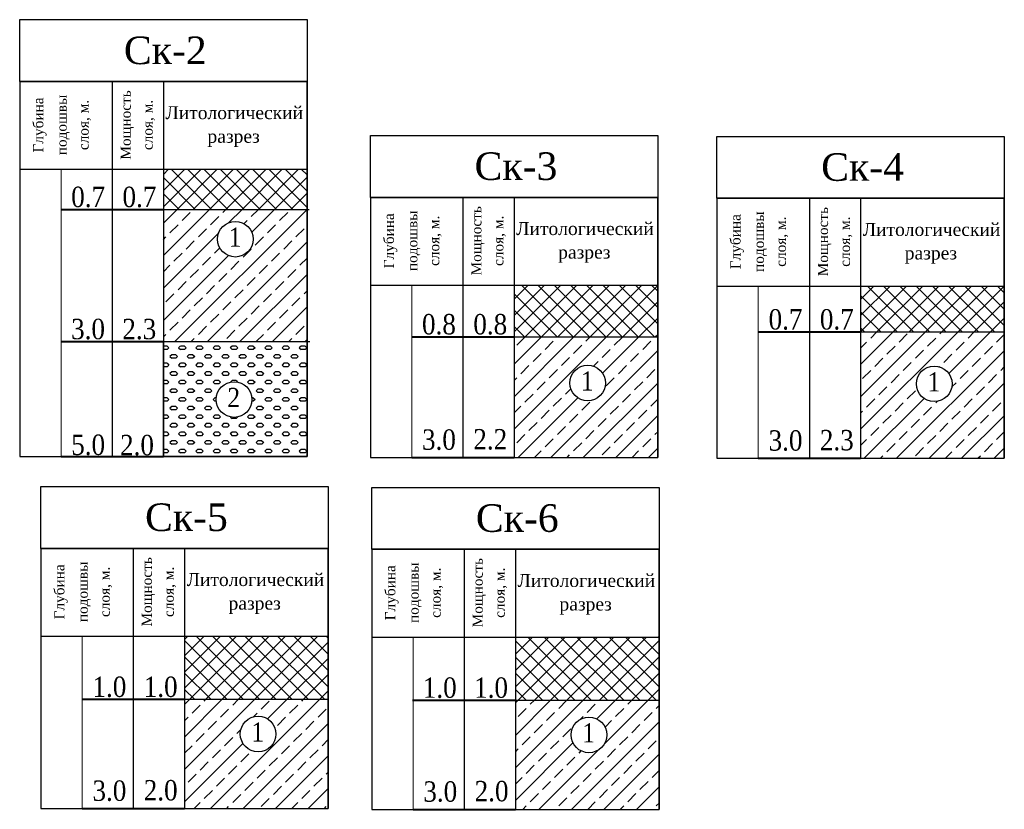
# Model space of a CAD drawing. Header units: metres. Extents: x 548732 to 549770, y 4592490 to 4594056.
# Tile 18 of 61: x 549301 to 549472, y 4592490 to 4592627. Entities that reach past the tile are written whole.
import ezdxf
from ezdxf.enums import TextEntityAlignment as Align

# ---------------------------------------------------------------- set-up
doc = ezdxf.new("R2010")
doc.units = ezdxf.units.M
for name, color, linetype in [('(007) Здания', 7, 'Continuous'), ('(010) Геол. Выработки', 7, 'Continuous'), ('(022) Возд. Линии', 7, 'Continuous')]:
    doc.layers.add(name, color=color, linetype=linetype)
doc.styles.add('ETALONEN$0$Topo', font='GARA.TTF')
doc.styles.add('style1', font='times.ttf')

msp = doc.modelspace()

# ---------------------------------------------------------------- hatches: boundary and pattern name
at = {"layer": '(007) Здания'}
h = msp.add_hatch(dxfattribs=at)
h.set_pattern_fill('ANSI37', color=0, scale=16, style=0)
h.set_pattern_definition([(45, (-460.0634, -130.6243), (-1.4142135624, 1.4142135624), []), (135, (-460.0634, -130.6243), (-1.4142135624, -1.4142135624), [])])
h.paths.add_polyline_path([(549325.64, 4592601.22), (549325.64, 4592594.21), (549350.64, 4592594.23), (549350.64, 4592601.22)])
h = msp.add_hatch(dxfattribs=at)
h.set_pattern_fill('ANSI33', color=0, scale=16, style=0)
h.set_pattern_definition([(45, (-460.0634, -130.6243), (-2.8284271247, 2.8284271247), []), (45, (-457.235, -130.6243), (-2.8284271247, 2.8284271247), [2, -1])])
h.paths.add_polyline_path([(549350.64, 4592594.23), (549325.64, 4592594.21), (549325.64, 4592571.22), (549350.64, 4592571.23)])
h.paths.add_polyline_path([(549335.06, 4592589.04, -1), (549341.27, 4592589.04, -1)], flags=16)
h.paths.add_polyline_path([(549336.18, 4592586.93), (549340.19, 4592586.93), (549340.19, 4592591.76), (549336.18, 4592591.76)], flags=8)
h = msp.add_hatch(dxfattribs=at)
h.set_pattern_fill('ANSI37', color=256, scale=16, style=0)
h.set_pattern_definition([(45, (-248119.0168, 80205.4106), (-1.4142135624, 1.4142135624), []), (135, (-248119.0168, 80205.4106), (-1.4142135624, -1.4142135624), [])])
h.paths.add_polyline_path([(549386.66, 4592581.04), (549386.66, 4592572.04), (549411.66, 4592572.04), (549411.66, 4592581.04)])
h = msp.add_hatch(dxfattribs=at)
h.set_pattern_fill('ANSI37', color=256, scale=16, style=0)
h.set_pattern_definition([(45, (-248115.4133, 80205.26), (-1.4142135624, 1.4142135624), []), (135, (-248115.4133, 80205.26), (-1.4142135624, -1.4142135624), [])])
h.paths.add_polyline_path([(549471.96, 4592572.89), (549471.96, 4592580.89), (549446.96, 4592580.89), (549446.96, 4592572.89)])
h = msp.add_hatch(dxfattribs=at)
h.set_pattern_fill('ANSI33', color=256, scale=16, style=0)
h.set_pattern_definition([(45, (-248115.4133, 80205.26), (-2.8284271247, 2.8284271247), []), (45, (-248112.585, 80205.26), (-2.8284271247, 2.8284271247), [2, -1])])
h.paths.add_polyline_path([(549471.96, 4592550.89), (549471.96, 4592572.89), (549446.96, 4592572.89), (549446.96, 4592550.89)])
h.paths.add_polyline_path([(549456.67, 4592563.85, -1), (549462.87, 4592563.85, -1)], flags=16)
h.paths.add_polyline_path([(549457.79, 4592561.73), (549461.79, 4592561.73), (549461.79, 4592566.57), (549457.79, 4592566.57)], flags=8)
h = msp.add_hatch(dxfattribs=at)
h.set_pattern_fill('ГАЛЬКА', color=0, scale=10, angle=180, style=0)
h.set_pattern_definition([(225, (-460.9134, -131.3743), (1.5000000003, -1.5000000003), [0.424264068, -1.697056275]), (225, (-461.9134, -131.0743), (1.5000000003, -1.5000000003), [0.424264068, -1.697056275]), (315, (-461.2134, -131.0743), (1.5000000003, 1.5000000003), [0.424264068, -1.697056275]), (315, (-462.2134, -131.3743), (1.5000000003, 1.5000000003), [0.424264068, -1.697056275]), (180, (-461.2134, -131.0743), (-1.5, -1.5), [0.7, -2.3]), (180, (-461.2134, -131.6743), (-1.5, -1.5), [0.7, -2.3])])
h.paths.add_polyline_path([(549325.64, 4592551.22), (549325.64, 4592571.22), (549350.64, 4592571.23), (549350.64, 4592571.22), (549350.64, 4592571.22), (549350.64, 4592551.22)])
h.paths.add_polyline_path([(549341.04, 4592561.12, -1), (549334.83, 4592561.12, -1)], flags=16)
h.paths.add_polyline_path([(549335.96, 4592559.01), (549339.96, 4592559.01), (549339.96, 4592563.84), (549335.96, 4592563.84)], flags=8)
h = msp.add_hatch(dxfattribs=at)
h.set_pattern_fill('ANSI33', color=256, scale=16, style=0)
h.set_pattern_definition([(45, (-248119.017, 80205.4106), (-2.8284271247, 2.8284271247), []), (45, (-248116.1884, 80205.4106), (-2.8284271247, 2.8284271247), [2, -1])])
h.paths.add_polyline_path([(549411.66, 4592551.04), (549411.66, 4592572.04), (549386.66, 4592572.04), (549386.66, 4592551.04)])
h.paths.add_polyline_path([(549396.36, 4592564, -1), (549402.57, 4592564, -1)], flags=16)
h.paths.add_polyline_path([(549397.48, 4592561.88), (549401.48, 4592561.88), (549401.48, 4592566.72), (549397.48, 4592566.72)], flags=8)
h = msp.add_hatch(dxfattribs=at)
h.set_pattern_fill('ANSI37', color=256, scale=16, style=0)
h.set_pattern_definition([(45, (-248233.4956, 80207.8144), (-1.4142135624, 1.4142135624), []), (135, (-248233.4956, 80207.8144), (-1.4142135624, -1.4142135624), [])])
h.paths.add_polyline_path([(549329.31, 4592508.92), (549354.31, 4592508.92), (549354.31, 4592519.92), (549329.31, 4592519.92)])
h = msp.add_hatch(dxfattribs=at)
h.set_pattern_fill('ANSI37', color=256, scale=16, style=0)
h.set_pattern_definition([(45, (-248058.6835, 80144.3038), (-1.4142135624, 1.4142135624), []), (135, (-248058.6835, 80144.3038), (-1.4142135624, -1.4142135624), [])])
h.paths.add_polyline_path([(549411.89, 4592508.76), (549411.89, 4592519.76), (549386.89, 4592519.76), (549386.89, 4592508.76)])
h = msp.add_hatch(dxfattribs=at)
h.set_pattern_fill('ANSI33', color=256, scale=16, style=0)
h.set_pattern_definition([(45, (-248233.4956, 80207.8144), (-2.8284271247, 2.8284271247), []), (45, (-248230.667, 80207.8144), (-2.8284271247, 2.8284271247), [2, -1])])
h.paths.add_polyline_path([(549329.31, 4592489.92), (549354.31, 4592489.92), (549354.31, 4592508.92), (549329.31, 4592508.92)])
h.paths.add_polyline_path([(549339.01, 4592502.87, -1), (549345.22, 4592502.87, -1)], flags=16)
h.paths.add_polyline_path([(549340.14, 4592500.76), (549344.14, 4592500.76), (549344.14, 4592505.59), (549340.14, 4592505.59)], flags=8)
h = msp.add_hatch(dxfattribs=at)
h.set_pattern_fill('ANSI33', color=256, scale=16, style=0)
h.set_pattern_definition([(45, (-248058.6835, 80144.304), (-2.8284271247, 2.8284271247), []), (45, (-248055.855, 80144.304), (-2.8284271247, 2.8284271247), [2, -1])])
h.paths.add_polyline_path([(549411.89, 4592508.76), (549386.89, 4592508.76), (549386.89, 4592489.76), (549411.89, 4592489.76)])
h.paths.add_polyline_path([(549396.59, 4592502.72, -1), (549402.8, 4592502.72, -1)], flags=16)
h.paths.add_polyline_path([(549397.71, 4592500.6), (549401.72, 4592500.6), (549401.72, 4592505.44), (549397.71, 4592505.44)], flags=8)

# ---------------------------------------------------------------- linework, layer by layer
at = {"layer": '(007) Здания', "flags": 128}
for points in [[(549325.33, 4592594.21), (549350.99, 4592594.23)], [(549325.53, 4592571.22), (549351.12, 4592571.23)]]:
    msp.add_lwpolyline(points, dxfattribs=at)
at = {"layer": '(007) Здания'}
msp.add_lwpolyline([(549325.64, 4592571.22), (549350.64, 4592571.22), (549350.64, 4592551.22), (549325.64, 4592551.22)], close=True, dxfattribs=at)
at = {"layer": '(010) Геол. Выработки', "linetype": 'Continuous'}
for points in [[(549300.64, 4592616.51), (549300.64, 4592627.27), (549350.64, 4592627.27), (549350.64, 4592616.51)], [(549300.64, 4592616.51), (549350.64, 4592616.51), (549350.64, 4592571.22)], [(549350.64, 4592551.19), (549350.64, 4592616.51), (549300.64, 4592616.51), (549300.64, 4592551.19)], [(549316.71, 4592616.51), (549316.71, 4592551.19)], [(549325.64, 4592616.51), (549325.64, 4592601.22)], [(549361.66, 4592596.33), (549361.66, 4592607.09), (549411.66, 4592607.09), (549411.66, 4592596.33)], [(549421.96, 4592596.18), (549421.96, 4592606.94), (549471.96, 4592606.94), (549471.96, 4592596.18)], [(549300.64, 4592601.22), (549350.64, 4592601.22)], [(549325.64, 4592601.22), (549325.64, 4592551.19)], [(549361.66, 4592596.33), (549411.66, 4592596.33), (549411.66, 4592551.04)], [(549411.66, 4592551.04), (549411.66, 4592596.33), (549361.66, 4592596.33), (549361.66, 4592551.04)], [(549377.73, 4592596.33), (549377.73, 4592551.04)], [(549386.66, 4592596.33), (549386.66, 4592581.04)], [(549421.96, 4592596.18), (549471.96, 4592596.18), (549471.96, 4592550.89)], [(549471.96, 4592550.89), (549471.96, 4592596.18), (549421.96, 4592596.18), (549421.96, 4592550.89)], [(549438.04, 4592596.18), (549438.04, 4592550.89)], [(549446.96, 4592596.18), (549446.96, 4592580.89)], [(549361.66, 4592581.04), (549411.66, 4592581.04)], [(549386.66, 4592581.04), (549386.66, 4592551.04)], [(549421.96, 4592580.89), (549471.96, 4592580.89)], [(549446.96, 4592580.89), (549446.96, 4592550.89)], [(549446.96, 4592572.89), (549471.96, 4592572.89)], [(549386.66, 4592572.04), (549411.66, 4592572.04)], [(549300.64, 4592551.22), (549350.65, 4592551.22)], [(549361.66, 4592551.04), (549411.66, 4592551.04)], [(549421.96, 4592550.89), (549471.96, 4592550.89)], [(549304.31, 4592535.21), (549304.31, 4592545.97), (549354.31, 4592545.97), (549354.31, 4592535.21)], [(549361.89, 4592535.06), (549361.89, 4592545.81), (549411.89, 4592545.81), (549411.89, 4592535.06)], [(549304.31, 4592535.21), (549354.31, 4592535.21), (549354.31, 4592489.92)], [(549354.31, 4592489.92), (549354.31, 4592535.21), (549304.31, 4592535.21), (549304.31, 4592489.92)], [(549320.39, 4592535.21), (549320.39, 4592489.92)], [(549329.31, 4592535.21), (549329.31, 4592519.92)], [(549361.89, 4592535.06), (549411.89, 4592535.06), (549411.89, 4592489.76)], [(549411.89, 4592489.76), (549411.89, 4592535.06), (549361.89, 4592535.06), (549361.89, 4592489.76)], [(549377.96, 4592535.06), (549377.96, 4592489.76)], [(549386.89, 4592535.06), (549386.89, 4592519.76)], [(549304.31, 4592519.92), (549354.31, 4592519.92)], [(549329.31, 4592519.92), (549329.31, 4592489.92)], [(549361.89, 4592519.76), (549411.89, 4592519.76)], [(549386.89, 4592519.76), (549386.89, 4592489.76)], [(549329.31, 4592508.92), (549354.31, 4592508.92)], [(549386.8, 4592508.76), (549411.89, 4592508.76)], [(549304.31, 4592489.92), (549354.31, 4592489.92)], [(549361.89, 4592489.76), (549411.89, 4592489.76)]]:
    msp.add_lwpolyline(points, dxfattribs=at)
at = {"layer": '(010) Геол. Выработки', "linetype": 'Continuous', "lineweight": 5}
for points in [[(549307.84, 4592601.22), (549307.84, 4592551.19)], [(549368.86, 4592581.04), (549368.86, 4592551.04)], [(549429.16, 4592580.89), (549429.16, 4592550.89)], [(549311.51, 4592519.92), (549311.51, 4592489.92)], [(549369.09, 4592519.76), (549369.09, 4592489.76)]]:
    msp.add_lwpolyline(points, dxfattribs=at)
at = {"layer": '(010) Геол. Выработки', "color": 1, "linetype": 'Continuous', "lineweight": 40}
for points in [[(549307.81, 4592594.22), (549325.61, 4592594.22)], [(549429.16, 4592572.89), (549446.96, 4592572.89)], [(549307.79, 4592571.22), (549325.59, 4592571.22)], [(549368.86, 4592572.04), (549386.66, 4592572.04)], [(549307.84, 4592551.22), (549325.64, 4592551.22)], [(549368.86, 4592551.04), (549386.66, 4592551.04)], [(549429.16, 4592550.89), (549446.96, 4592550.89)], [(549311.51, 4592508.92), (549329.31, 4592508.92)], [(549369, 4592508.76), (549386.8, 4592508.76)], [(549311.51, 4592489.92), (549329.31, 4592489.92)], [(549369.09, 4592489.76), (549386.89, 4592489.76)]]:
    msp.add_lwpolyline(points, dxfattribs=at)
at = {"layer": '(010) Геол. Выработки', "color": 0, "linetype": 'Continuous'}
for centre in [(549338.16, 4592589.04), (549399.46, 4592564), (549459.77, 4592563.85), (549337.94, 4592561.12), (549342.12, 4592502.87), (549399.69, 4592502.72)]:
    msp.add_circle(centre, 3.1, dxfattribs=at)
at = {"layer": '(022) Возд. Линии', "color": 1, "flags": 128}
msp.add_lwpolyline([(549311.17, 4592599.05), (549311.17, 4592599.05)], dxfattribs=at)

# ---------------------------------------------------------------- texts
at = {"layer": '(010) Геол. Выработки', "style": 'style1'}
for s, height, p in [('Ск-2', 4.805, (549325.97, 4592621.93)), ('Литологический', 2.25, (549337.98, 4592611.07)), ('разрез', 2.25, (549337.86, 4592606.96)), ('Ск-3', 4.805, (549386.99, 4592601.76)), ('Ск-4', 4.805, (549447.3, 4592601.61)), ('Литологический', 2.25, (549399, 4592590.89)), ('Литологический', 2.25, (549459.31, 4592590.74)), ('разрез', 2.25, (549398.88, 4592586.79)), ('разрез', 2.25, (549459.19, 4592586.64)), ('Ск-5', 4.805, (549329.65, 4592540.63)), ('Ск-6', 4.805, (549387.22, 4592540.48)), ('Литологический', 2.25, (549341.66, 4592529.77)), ('Литологический', 2.25, (549399.24, 4592529.61)), ('разрез', 2.25, (549341.53, 4592525.66)), ('разрез', 2.25, (549399.11, 4592525.51))]:
    msp.add_text(s, height=height, dxfattribs=at).set_placement(p, align=Align.MIDDLE_CENTER)
for s, p in [('Глубина', (549303.86, 4592608.93)), ('подошвы', (549307.93, 4592608.93)), ('Мощность', (549319.08, 4592608.93)), ('слоя, м.', (549311.74, 4592608.93)), ('слоя, м.', (549322.89, 4592608.93)), ('Мощность', (549380.1, 4592588.76)), ('Мощность', (549440.41, 4592588.61)), ('Глубина', (549364.88, 4592588.76)), ('подошвы', (549368.95, 4592588.76)), ('слоя, м.', (549372.76, 4592588.76)), ('слоя, м.', (549383.92, 4592588.76)), ('Глубина', (549425.18, 4592588.61)), ('подошвы', (549429.25, 4592588.61)), ('слоя, м.', (549433.07, 4592588.61)), ('слоя, м.', (549444.22, 4592588.61)), ('подошвы', (549311.6, 4592527.63)), ('Мощность', (549322.75, 4592527.63)), ('Мощность', (549380.33, 4592527.48)), ('Глубина', (549307.53, 4592527.63)), ('слоя, м.', (549315.42, 4592527.63)), ('слоя, м.', (549326.57, 4592527.63)), ('Глубина', (549365.11, 4592527.48)), ('подошвы', (549369.18, 4592527.48)), ('слоя, м.', (549373, 4592527.48)), ('слоя, м.', (549384.15, 4592527.48))]:
    msp.add_text(s, height=1.764, rotation=90, dxfattribs=at).set_placement(p, align=Align.MIDDLE_CENTER)
at = {"layer": '(010) Геол. Выработки', "style": 'ETALONEN$0$Topo'}
for s, height, p in [('0.7', 3.55, (549309.6, 4592594.63)), ('0.7', 3.55, (549318.52, 4592594.63)), ('1', 3.34, (549336.99, 4592587.73)), ('0.8', 3.55, (549370.64, 4592572.46)), ('0.8', 3.55, (549379.57, 4592572.46)), ('0.7', 3.55, (549430.95, 4592573.31)), ('0.7', 3.55, (549439.87, 4592573.31)), ('3.0', 3.55, (549309.58, 4592571.63)), ('2.3', 3.55, (549318.5, 4592571.63)), ('1', 3.34, (549398.29, 4592562.69)), ('1', 3.34, (549458.6, 4592562.53)), ('2', 3.34, (549336.77, 4592559.81)), ('3.0', 3.55, (549370.64, 4592552.37)), ('2.2', 3.55, (549379.57, 4592552.43)), ('3.0', 3.55, (549430.95, 4592552.22)), ('2.3', 3.55, (549439.87, 4592552.28)), ('5.0', 3.55, (549309.6, 4592551.47)), ('2.0', 3.55, (549318.1, 4592551.42)), ('1.0', 3.55, (549313.3, 4592509.33)), ('1.0', 3.55, (549322.22, 4592509.33)), ('1.0', 3.55, (549370.78, 4592509.18)), ('1.0', 3.55, (549379.71, 4592509.18)), ('1', 3.34, (549340.94, 4592501.56)), ('1', 3.34, (549398.52, 4592501.41)), ('3.0', 3.55, (549313.3, 4592491.24)), ('2.0', 3.55, (549322.22, 4592491.31)), ('3.0', 3.55, (549370.87, 4592491.09)), ('2.0', 3.55, (549379.8, 4592491.16))]:
    msp.add_text(s, height=height, dxfattribs=at).set_placement(p)

doc.saveas('drawing.dxf')
